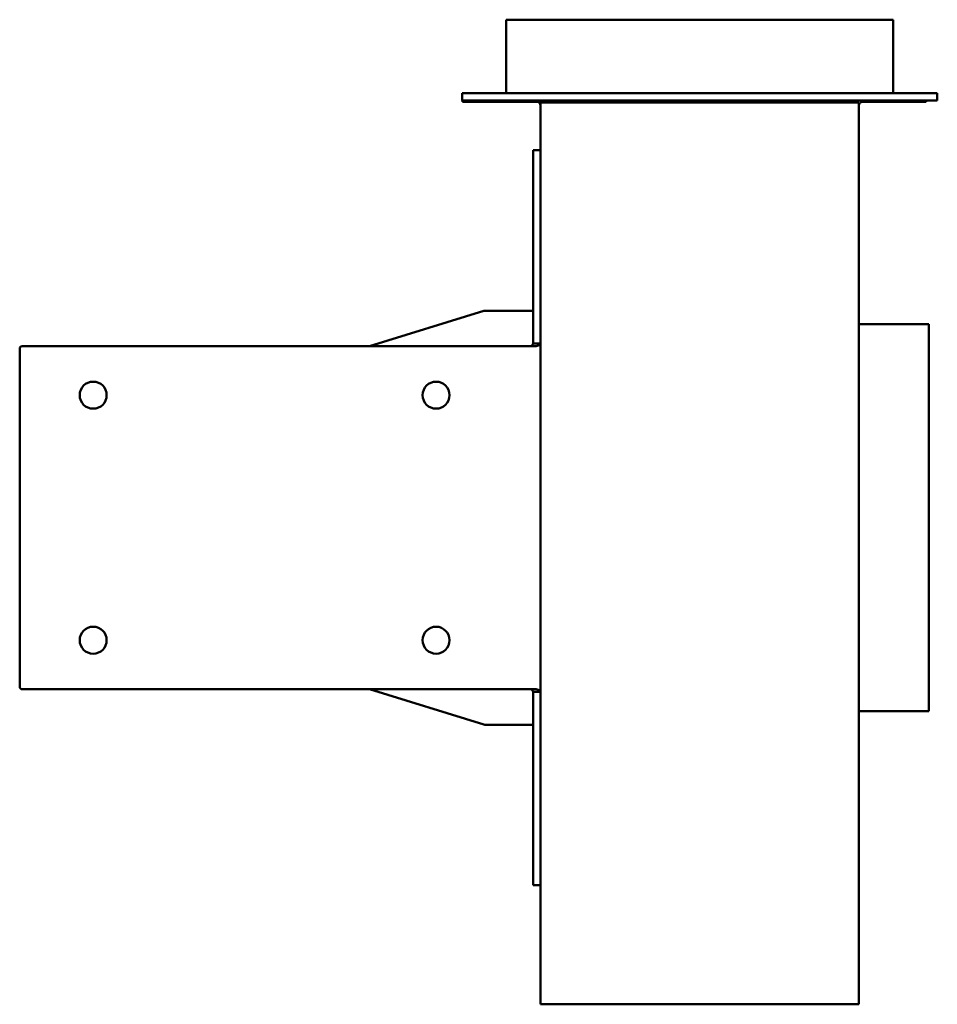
# Model space of a CAD drawing. Header units: millimetres. Extents: x 233 to 607, y 96 to 498.
import ezdxf

# ---------------------------------------------------------------- set-up
doc = ezdxf.new("R2010")
doc.units = ezdxf.units.MM
doc.header["$LTSCALE"] = 2
doc.layers.add('Widoczne (ISO)', color=7, linetype='Continuous', lineweight=50)

msp = doc.modelspace()

# ---------------------------------------------------------------- linework, layer by layer
at = {"layer": 'Widoczne (ISO)'}
for p, q in [((589.3, 497.92), (431.3, 497.92)), ((431.3, 497.92), (431.3, 467.92)), ((589.3, 497.92), (589.3, 467.92)), ((607.3, 467.92), (413.3, 467.92)), ((413.3, 464.92), (413.3, 467.92)), ((607.3, 464.92), (607.3, 467.92)), ((413.3, 464.92), (607.3, 464.92)), ((413.44, 464.92), (413.44, 464.42)), ((443.8, 464.42), (413.44, 464.42)), ((443.8, 464.42), (443.8, 464.92)), ((444.86, 463.98), (445.8, 464.92)), ((575.3, 464.08), (445.3, 464.08)), ((445.3, 397.09), (445.3, 464.08)), ((446.8, 464.92), (446.8, 464.08)), ((447.8, 464.08), (447.8, 464.92)), ((448.65, 464.08), (447.8, 464.92)), ((571.96, 464.08), (572.8, 464.92)), ((572.8, 464.08), (572.8, 464.92)), ((573.8, 464.92), (573.8, 464.08)), ((575.3, 464.08), (575.3, 288.04)), ((576.8, 464.42), (576.8, 464.92)), ((576.8, 464.42), (576.94, 464.42)), ((576.94, 464.42), (602.8, 464.42)), ((602.8, 464.92), (602.8, 464.42)), ((442.3, 444.68), (442.3, 365.79)), ((445.3, 444.68), (442.3, 444.68)), ((445.3, 365.79), (445.3, 397.09)), ((375.44, 364.68), (422.16, 379.12)), ((422.51, 379.16), (441.8, 379.16)), ((603.8, 373.68), (575.3, 373.68)), ((603.8, 215.68), (603.8, 373.68)), ((442.3, 365.79), (443.62, 365.79)), ((443.62, 365.79), (445.3, 365.79)), ((445.3, 365.79), (445.3, 223.57)), ((232.7, 225.68), (232.7, 363.68)), ((233.7, 364.68), (439.3, 364.68)), ((439.3, 364.68), (443.55, 364.68)), ((575.3, 288.04), (575.3, 96.08)), ((439.3, 224.68), (233.7, 224.68)), ((422.16, 210.24), (375.44, 224.68)), ((443.55, 224.68), (439.3, 224.68)), ((442.3, 223.57), (442.3, 144.68)), ((443.62, 223.57), (442.3, 223.57)), ((445.3, 223.57), (443.62, 223.57)), ((445.3, 197.14), (445.3, 223.57)), ((603.8, 215.68), (575.3, 215.68)), ((441.8, 210.2), (422.51, 210.2)), ((445.3, 96.08), (445.3, 197.14)), ((445.3, 144.68), (442.3, 144.68)), ((575.3, 96.08), (445.3, 96.08))]:
    msp.add_line(p, q, dxfattribs=at)
for centre in [(262.7, 344.68), (402.7, 344.68), (262.7, 244.68), (402.7, 244.68)]:
    msp.add_circle(centre, 5.5, dxfattribs=at)
for centre, radius, start, end in [((443.8, 462.92), 1.5, 0, 45), ((443.8, 462.92), 3, 22.6532, 41.8103), ((576.8, 462.92), 3, 139.6423, 157.3468), ((576.8, 462.92), 1.5, 139.6423, 180), ((233.7, 363.68), 1, 90, 180), ((233.7, 225.68), 1, 180, 270)]:
    msp.add_arc(centre, radius, start, end, dxfattribs=at)
for centre, major_axis, start_param, end_param in [((422.51, 379.01), (0.5, 0), 1.570796, 2.356194), ((441.8, 379.01), (0.5, 0), 0, 1.570796), ((422.51, 210.35), (-0.5, 0), 0.785398, 1.570796), ((441.8, 210.35), (0.5, 0), 4.712389, 6.283185)]:
    msp.add_ellipse(centre, major_axis=major_axis, ratio=0.309017, start_param=start_param, end_param=end_param, dxfattribs=at)
for points, knots in [([(444.86, 463.98), (444.85, 463.99), (444.84, 464), (444.83, 464.01), (444.82, 464.02), (444.81, 464.03), (444.8, 464.04), (444.79, 464.05), (444.78, 464.06), (444.77, 464.07), (444.76, 464.08), (444.75, 464.08), (444.74, 464.09), (444.73, 464.1), (444.72, 464.11), (444.71, 464.12), (444.7, 464.13), (444.69, 464.13), (444.68, 464.14), (444.67, 464.15), (444.65, 464.16), (444.64, 464.17), (444.63, 464.17), (444.62, 464.18), (444.61, 464.19), (444.6, 464.19), (444.59, 464.2), (444.57, 464.21), (444.56, 464.22), (444.55, 464.22), (444.54, 464.23), (444.53, 464.24), (444.52, 464.24), (444.5, 464.25), (444.49, 464.26), (444.48, 464.26), (444.47, 464.27), (444.46, 464.27), (444.44, 464.28), (444.43, 464.28), (444.42, 464.29), (444.41, 464.3), (444.39, 464.3), (444.39, 464.3), (444.38, 464.31), (444.38, 464.31), (444.37, 464.31), (444.36, 464.31), (444.36, 464.32), (444.34, 464.32), (444.33, 464.33), (444.32, 464.33), (444.31, 464.34), (444.29, 464.34), (444.28, 464.34), (444.27, 464.35), (444.25, 464.35), (444.24, 464.36), (444.23, 464.36), (444.22, 464.36), (444.2, 464.37), (444.19, 464.37), (444.18, 464.38), (444.16, 464.38), (444.15, 464.38), (444.14, 464.38), (444.12, 464.39), (444.11, 464.39), (444.1, 464.39), (444.08, 464.4), (444.07, 464.4), (444.06, 464.4), (444.04, 464.4), (444.03, 464.4), (444.02, 464.41), (444, 464.41), (443.99, 464.41), (443.98, 464.41), (443.96, 464.41), (443.95, 464.42), (443.94, 464.42), (443.92, 464.42), (443.91, 464.42), (443.9, 464.42), (443.88, 464.42), (443.87, 464.42), (443.86, 464.42), (443.84, 464.42), (443.83, 464.42), (443.82, 464.42), (443.8, 464.42)], [0, 0, 0, 0, 0.0062518, 0.0062518, 0.0062518, 0.0125123, 0.0125123, 0.0125123, 0.0187806, 0.0187806, 0.0187806, 0.0250554, 0.0250554, 0.0250554, 0.0313356, 0.0313356, 0.0313356, 0.0376202, 0.0376202, 0.0376202, 0.043908, 0.043908, 0.043908, 0.0501978, 0.0501978, 0.0501978, 0.0564886, 0.0564886, 0.0564886, 0.062779, 0.062779, 0.062779, 0.0690681, 0.0690681, 0.0690681, 0.0753545, 0.0753545, 0.0753545, 0.0816373, 0.0816373, 0.0816373, 0.0879152, 0.0879152, 0.0879152, 0.0907653, 0.0907653, 0.0907653, 0.0941896, 0.0941896, 0.0941896, 0.1004721, 0.1004721, 0.1004721, 0.1067634, 0.1067634, 0.1067634, 0.1130622, 0.1130622, 0.1130622, 0.1193673, 0.1193673, 0.1193673, 0.1256774, 0.1256774, 0.1256774, 0.1319912, 0.1319912, 0.1319912, 0.1383075, 0.1383075, 0.1383075, 0.144625, 0.144625, 0.144625, 0.1509425, 0.1509425, 0.1509425, 0.1572585, 0.1572585, 0.1572585, 0.1635718, 0.1635718, 0.1635718, 0.1698813, 0.1698813, 0.1698813, 0.1761854, 0.1761854, 0.1761854, 0.1824831, 0.1824831, 0.1824831, 0.1824831]), ([(575.66, 463.89), (575.67, 463.91), (575.69, 463.92), (575.71, 463.95), (575.73, 463.97), (575.76, 464), (575.79, 464.03), (575.81, 464.05)], [0, 0, 0, 0, 0.00589773, 0.00589773, 0.01195862, 0.01195862, 0.02432737, 0.02432737, 0.02432737, 0.02432737]), ([(576.68, 464.42), (576.67, 464.42), (576.65, 464.41), (576.64, 464.41), (576.63, 464.41), (576.62, 464.41), (576.6, 464.41), (576.59, 464.41), (576.58, 464.4), (576.56, 464.4), (576.55, 464.4), (576.54, 464.4), (576.52, 464.4), (576.51, 464.39), (576.5, 464.39), (576.48, 464.39), (576.47, 464.38), (576.46, 464.38), (576.44, 464.38), (576.43, 464.38), (576.42, 464.37), (576.4, 464.37), (576.39, 464.36), (576.38, 464.36), (576.37, 464.36), (576.35, 464.35), (576.34, 464.35), (576.33, 464.34), (576.31, 464.34), (576.3, 464.34), (576.29, 464.33), (576.28, 464.33), (576.26, 464.32), (576.25, 464.32), (576.24, 464.31), (576.24, 464.31), (576.23, 464.31), (576.22, 464.31), (576.22, 464.3), (576.21, 464.3), (576.2, 464.3), (576.19, 464.29), (576.18, 464.28), (576.16, 464.28), (576.15, 464.27), (576.14, 464.27), (576.13, 464.26), (576.12, 464.26), (576.1, 464.25), (576.09, 464.24), (576.08, 464.24), (576.07, 464.23), (576.06, 464.22), (576.04, 464.22), (576.03, 464.21), (576.02, 464.2), (576.01, 464.19), (576, 464.19), (575.99, 464.18), (575.97, 464.17), (575.96, 464.17), (575.95, 464.16), (575.94, 464.15), (575.93, 464.14), (575.92, 464.13), (575.91, 464.13), (575.9, 464.12), (575.89, 464.11), (575.88, 464.1), (575.86, 464.09), (575.85, 464.08), (575.84, 464.08), (575.83, 464.07), (575.83, 464.06), (575.82, 464.05), (575.81, 464.05)], [0.0195734, 0.0195734, 0.0195734, 0.0195734, 0.0252597, 0.0252597, 0.0252597, 0.0315834, 0.0315834, 0.0315834, 0.0379083, 0.0379083, 0.0379083, 0.044233, 0.044233, 0.044233, 0.0505564, 0.0505564, 0.0505564, 0.0568773, 0.0568773, 0.0568773, 0.0631944, 0.0631944, 0.0631944, 0.0695064, 0.0695064, 0.0695064, 0.0758123, 0.0758123, 0.0758123, 0.0821108, 0.0821108, 0.0821108, 0.0884008, 0.0884008, 0.0884008, 0.0918292, 0.0918292, 0.0918292, 0.0946828, 0.0946828, 0.0946828, 0.1009685, 0.1009685, 0.1009685, 0.1072593, 0.1072593, 0.1072593, 0.1135539, 0.1135539, 0.1135539, 0.1198511, 0.1198511, 0.1198511, 0.1261498, 0.1261498, 0.1261498, 0.1324487, 0.1324487, 0.1324487, 0.1387467, 0.1387467, 0.1387467, 0.1450425, 0.1450425, 0.1450425, 0.1513349, 0.1513349, 0.1513349, 0.1576228, 0.1576228, 0.1576228, 0.1639049, 0.1639049, 0.1639049, 0.1681531, 0.1681531, 0.1681531, 0.1681531])]:
    msp.add_open_spline(points, degree=3, knots=knots, dxfattribs=at)
for points in [[(574.57, 464.92), (574.55, 464.9), (574.53, 464.88), (574.52, 464.86)], [(576.68, 464.42), (576.76, 464.42), (576.8, 464.42), (576.8, 464.42)], [(441.42, 364.68), (441.98, 365.05), (442.3, 365.42), (442.3, 365.79)], [(445.3, 365.79), (445.3, 365.42), (444.66, 365.05), (443.55, 364.68)], [(442.3, 223.57), (442.3, 223.94), (441.98, 224.31), (441.42, 224.68)], [(443.55, 224.68), (444.66, 224.31), (445.3, 223.94), (445.3, 223.57)]]:
    msp.add_open_spline(points, degree=3, dxfattribs=at)

doc.saveas('drawing.dxf')
